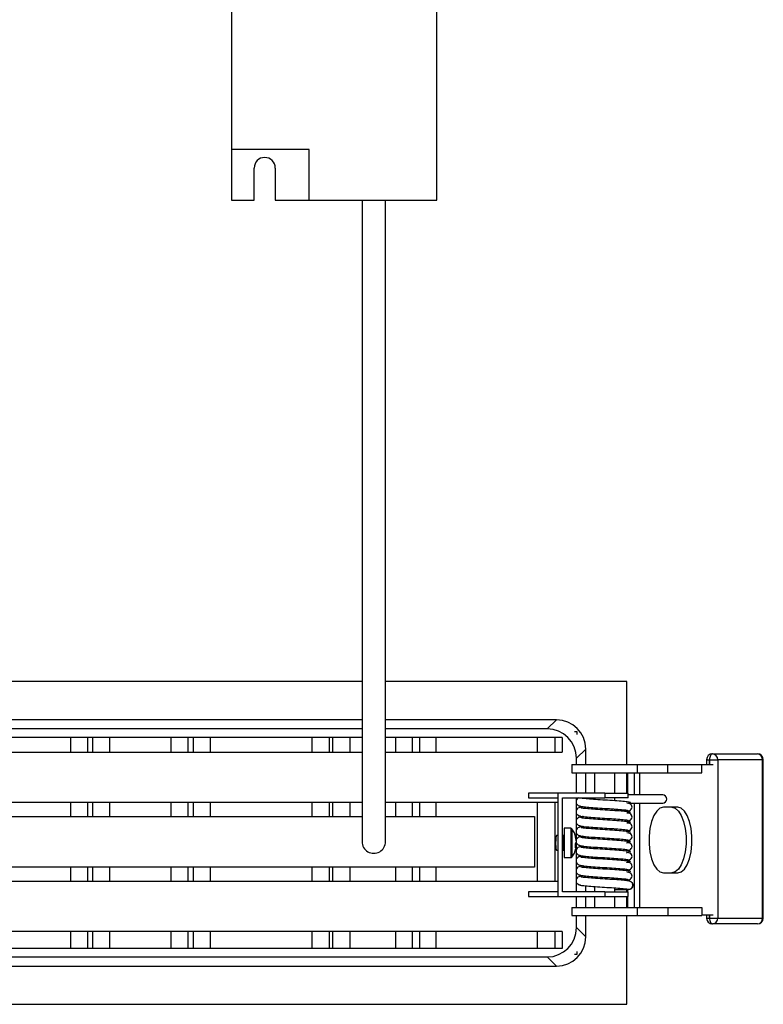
# Model space of a CAD drawing. Header units: millimetres. Extents: x 278 to 994, y 338 to 656.
# Tile 4 of 6: x 649 to 712, y 489 to 573. Entities that reach past the tile are written whole.
import ezdxf

# ---------------------------------------------------------------- set-up
doc = ezdxf.new("R2010")
doc.units = ezdxf.units.MM

msp = doc.modelspace()

# ---------------------------------------------------------------- linework, layer by layer
at = {"color": 7, "linetype": 'Continuous', "lineweight": 25}
for p, q in [((666.888, 600.636), (666.888, 561.469)), ((684.388, 557.136), (684.388, 596.373)), ((673.528, 561.469), (666.888, 561.469)), ((666.888, 561.469), (666.888, 557.136)), ((673.528, 557.136), (673.528, 561.469)), ((668.832, 557.136), (668.832, 559.886)), ((670.632, 559.886), (670.632, 557.136)), ((666.888, 557.136), (668.832, 557.136)), ((670.632, 557.136), (673.528, 557.136)), ((673.528, 557.136), (684.388, 557.136)), ((678.021, 516.116), (597.077, 516.116)), ((700.577, 516.116), (680.021, 516.116)), ((700.577, 509.051), (700.577, 516.116)), ((678.021, 512.866), (603.074, 512.866)), ((694.581, 512.866), (680.021, 512.866)), ((693.794, 512.08), (694.581, 512.866)), ((678.021, 512.08), (603.86, 512.08)), ((693.794, 512.08), (680.021, 512.08)), ((653.179, 511.366), (644.476, 511.366)), ((653.179, 511.366), (653.179, 510.116)), ((654.627, 511.366), (653.179, 511.366)), ((654.627, 511.366), (654.627, 510.116)), ((655.071, 511.366), (654.627, 511.366)), ((655.071, 511.366), (655.071, 510.116)), ((656.519, 511.366), (655.071, 511.366)), ((656.519, 511.366), (656.519, 510.116)), ((661.732, 511.366), (656.519, 511.366)), ((661.732, 511.366), (661.732, 510.116)), ((663.177, 511.366), (661.732, 511.366)), ((663.177, 511.366), (663.177, 510.116)), ((663.643, 511.366), (663.177, 511.366)), ((665.088, 511.366), (663.643, 511.366)), ((663.643, 511.366), (663.643, 510.116)), ((665.088, 511.366), (665.088, 510.116)), ((673.747, 511.366), (665.088, 511.366)), ((675.211, 511.366), (673.747, 511.366)), ((673.747, 511.366), (673.747, 510.116)), ((675.211, 511.366), (675.211, 510.116)), ((675.511, 511.366), (675.211, 511.366)), ((675.511, 511.366), (675.511, 510.116)), ((676.975, 511.366), (675.511, 511.366)), ((676.975, 511.366), (676.975, 510.116)), ((678.021, 511.366), (676.975, 511.366)), ((680.875, 511.366), (680.021, 511.366)), ((680.875, 511.366), (680.875, 510.116)), ((682.286, 511.366), (680.875, 511.366)), ((682.286, 511.366), (682.286, 510.116)), ((682.904, 511.366), (682.286, 511.366)), ((684.315, 511.366), (682.904, 511.366)), ((682.904, 511.366), (682.904, 510.116)), ((684.315, 511.366), (684.315, 510.116)), ((692.948, 511.366), (684.315, 511.366)), ((694.434, 511.366), (692.948, 511.366)), ((692.948, 511.366), (692.948, 510.116)), ((694.434, 511.366), (694.434, 510.116)), ((695.06, 511.366), (694.434, 511.366)), ((695.06, 511.366), (695.06, 510.116)), ((696.117, 511.866), (696.327, 511.866)), ((696.327, 511.866), (696.327, 511.621)), ((697.077, 510.369), (696.291, 509.583)), ((697.077, 509.051), (697.077, 510.369)), ((644.476, 510.116), (653.179, 510.116)), ((653.179, 510.116), (654.627, 510.116)), ((654.627, 510.116), (655.071, 510.116)), ((655.071, 510.116), (656.519, 510.116)), ((656.519, 510.116), (661.732, 510.116)), ((661.732, 510.116), (663.177, 510.116)), ((663.177, 510.116), (663.643, 510.116)), ((663.643, 510.116), (665.088, 510.116)), ((665.088, 510.116), (673.747, 510.116)), ((673.747, 510.116), (675.211, 510.116)), ((675.211, 510.116), (675.511, 510.116)), ((675.511, 510.116), (676.975, 510.116)), ((676.975, 510.116), (678.021, 510.116)), ((680.021, 510.116), (680.875, 510.116)), ((680.875, 510.116), (682.286, 510.116)), ((682.286, 510.116), (682.904, 510.116)), ((682.904, 510.116), (684.315, 510.116)), ((684.315, 510.116), (692.948, 510.116)), ((692.948, 510.116), (694.434, 510.116)), ((694.434, 510.116), (695.06, 510.116)), ((696.291, 509.051), (696.291, 509.583)), ((707.369, 509.461), (707.369, 509.051)), ((707.626, 509.461), (707.621, 509.461)), ((707.626, 509.461), (708.317, 509.461)), ((707.869, 509.961), (707.874, 509.961)), ((707.874, 509.961), (711.702, 509.961)), ((708.317, 509.461), (708.317, 495.961)), ((712.144, 509.461), (708.317, 509.461)), ((712.144, 495.961), (712.144, 509.461)), ((712.202, 495.961), (712.202, 509.461)), ((695.89, 509.051), (695.89, 508.351)), ((695.89, 509.051), (701.493, 509.051)), ((701.493, 508.351), (701.493, 509.051)), ((701.493, 509.051), (704.061, 509.051)), ((704.061, 508.351), (704.061, 509.051)), ((704.061, 509.051), (706.969, 509.051)), ((706.969, 508.351), (706.969, 509.051)), ((706.969, 509.051), (707.921, 509.051)), ((695.89, 508.351), (701.493, 508.351)), ((696.291, 506.607), (696.291, 508.351)), ((697.077, 506.607), (697.077, 508.351)), ((697.819, 508.351), (697.819, 506.607)), ((699.564, 506.607), (699.564, 508.351)), ((700.577, 506.607), (700.577, 508.351)), ((700.664, 506.607), (700.664, 508.351)), ((701.219, 506.461), (701.219, 508.351)), ((701.493, 508.351), (704.061, 508.351)), ((701.696, 506.461), (701.696, 508.351)), ((704.061, 508.351), (706.969, 508.351)), ((692.192, 506.607), (692.192, 506.207)), ((694.692, 506.607), (692.192, 506.607)), ((692.192, 506.207), (694.692, 506.207)), ((694.692, 506.607), (694.692, 497.807)), ((698.692, 506.607), (694.692, 506.607)), ((695.092, 506.207), (698.692, 506.207)), ((695.092, 498.207), (695.092, 506.207)), ((696.291, 506.039), (696.291, 506.207)), ((697.819, 506.207), (697.819, 506.074)), ((698.692, 506.607), (698.692, 506.207)), ((698.692, 506.607), (700.692, 506.607)), ((700.692, 506.207), (698.692, 506.207)), ((699.564, 505.956), (699.564, 506.207)), ((700.692, 506.207), (700.692, 506.607)), ((653.179, 505.816), (644.476, 505.816)), ((653.179, 505.816), (653.179, 504.616)), ((654.627, 505.816), (653.179, 505.816)), ((654.627, 505.816), (654.627, 504.616)), ((655.071, 505.816), (654.627, 505.816)), ((655.071, 505.816), (655.071, 504.616)), ((656.519, 505.816), (655.071, 505.816)), ((656.519, 505.816), (656.519, 504.616)), ((661.732, 505.816), (656.519, 505.816)), ((661.732, 505.816), (661.732, 504.616)), ((663.177, 505.816), (661.732, 505.816)), ((663.177, 505.816), (663.177, 504.616)), ((663.643, 505.816), (663.177, 505.816)), ((663.643, 505.816), (663.643, 504.616)), ((665.088, 505.816), (663.643, 505.816)), ((665.088, 505.816), (665.088, 504.616)), ((673.747, 505.816), (665.088, 505.816)), ((673.747, 505.816), (673.747, 504.616)), ((675.211, 505.816), (673.747, 505.816)), ((675.211, 505.816), (675.211, 504.616)), ((675.511, 505.816), (675.211, 505.816)), ((675.511, 505.816), (675.511, 504.616)), ((676.975, 505.816), (675.511, 505.816)), ((676.975, 505.816), (676.975, 504.616)), ((678.021, 505.816), (676.975, 505.816)), ((680.875, 505.816), (680.021, 505.816)), ((680.875, 505.816), (680.875, 504.616)), ((682.286, 505.816), (680.875, 505.816)), ((682.286, 505.816), (682.286, 504.616)), ((682.904, 505.816), (682.286, 505.816)), ((682.904, 505.816), (682.904, 504.616)), ((684.315, 505.816), (682.904, 505.816)), ((684.315, 505.816), (684.315, 504.616)), ((692.948, 505.816), (684.315, 505.816)), ((692.948, 505.816), (692.948, 499.116)), ((694.434, 505.816), (692.948, 505.816)), ((694.434, 505.816), (694.434, 499.116)), ((694.692, 505.816), (694.434, 505.816)), ((696.291, 505.199), (696.291, 505.704)), ((697.819, 505.373), (697.819, 505.234)), ((699.564, 505.116), (699.564, 505.257)), ((701.219, 496.871), (701.219, 505.761)), ((701.696, 496.871), (701.696, 505.761)), ((704.912, 505.411), (703.691, 505.411)), ((644.476, 504.616), (653.179, 504.616)), ((653.179, 504.616), (654.627, 504.616)), ((654.627, 504.616), (655.071, 504.616)), ((655.071, 504.616), (656.519, 504.616)), ((656.519, 504.616), (661.732, 504.616)), ((661.732, 504.616), (663.177, 504.616)), ((663.177, 504.616), (663.643, 504.616)), ((663.643, 504.616), (665.088, 504.616)), ((665.088, 504.616), (673.747, 504.616)), ((673.747, 504.616), (675.211, 504.616)), ((675.211, 504.616), (675.511, 504.616)), ((675.511, 504.616), (676.975, 504.616)), ((676.975, 504.616), (678.021, 504.616)), ((680.021, 504.616), (680.875, 504.616)), ((680.875, 504.616), (682.286, 504.616)), ((682.286, 504.616), (682.904, 504.616)), ((682.904, 504.616), (684.315, 504.616)), ((684.315, 504.616), (692.707, 504.616)), ((692.707, 504.616), (692.707, 500.316)), ((696.291, 504.359), (696.291, 504.864)), ((697.819, 504.533), (697.819, 504.394)), ((699.564, 504.276), (699.564, 504.417)), ((700.577, 505.057), (700.577, 505.058)), ((700.606, 505.047), (700.602, 505.052)), ((700.664, 505.009), (700.664, 505.074)), ((695.804, 503.616), (695.251, 503.616)), ((695.251, 503.616), (695.251, 501.888)), ((696.291, 503.519), (696.291, 504.024)), ((697.819, 503.693), (697.819, 503.554)), ((699.564, 503.436), (699.564, 503.577)), ((700.577, 504.217), (700.577, 504.218)), ((700.606, 504.207), (700.602, 504.212)), ((700.664, 504.169), (700.664, 504.234)), ((694.692, 502.991), (694.594, 502.991)), ((695.201, 502.991), (695.092, 502.991)), ((696.274, 502.64), (696.274, 502.687)), ((696.291, 502.679), (696.291, 503.184)), ((697.819, 502.853), (697.819, 502.714)), ((699.564, 502.596), (699.564, 502.737)), ((700.577, 503.377), (700.577, 503.378)), ((700.606, 503.367), (700.602, 503.372)), ((700.664, 503.329), (700.664, 503.394)), ((695.251, 501.888), (695.251, 501.116)), ((696.2, 502.296), (696.274, 502.298)), ((696.274, 502.185), (696.2, 502.191)), ((696.274, 502.091), (696.2, 502.094)), ((696.274, 502.185), (696.274, 502.298)), ((696.274, 502.091), (696.274, 502.044)), ((696.291, 501.839), (696.291, 502.344)), ((697.819, 502.013), (697.819, 501.874)), ((699.564, 501.756), (699.564, 501.897)), ((700.577, 502.537), (700.577, 502.538)), ((700.577, 502.341), (700.577, 502.381)), ((700.606, 502.527), (700.602, 502.532)), ((700.664, 502.489), (700.664, 502.554)), ((694.594, 501.741), (694.692, 501.741)), ((695.092, 501.741), (695.201, 501.741)), ((695.251, 501.116), (695.804, 501.116)), ((696.291, 500.999), (696.291, 501.504)), ((697.819, 501.173), (697.819, 501.034)), ((699.564, 500.916), (699.564, 501.057)), ((700.577, 501.697), (700.577, 501.698)), ((700.577, 501.501), (700.577, 501.541)), ((700.606, 501.687), (700.602, 501.692)), ((700.664, 501.649), (700.664, 501.714)), ((653.179, 500.316), (644.476, 500.316)), ((653.179, 500.316), (653.179, 499.116)), ((654.627, 500.316), (653.179, 500.316)), ((654.627, 500.316), (654.627, 499.116)), ((655.071, 500.316), (654.627, 500.316)), ((655.071, 500.316), (655.071, 499.116)), ((656.519, 500.316), (655.071, 500.316)), ((656.519, 500.316), (656.519, 499.116)), ((661.732, 500.316), (656.519, 500.316)), ((661.732, 500.316), (661.732, 499.116)), ((663.177, 500.316), (661.732, 500.316)), ((663.177, 500.316), (663.177, 499.116)), ((663.643, 500.316), (663.177, 500.316)), ((663.643, 500.316), (663.643, 499.116)), ((665.088, 500.316), (663.643, 500.316)), ((665.088, 500.316), (665.088, 499.116)), ((673.747, 500.316), (665.088, 500.316)), ((673.747, 500.316), (673.747, 499.116)), ((675.211, 500.316), (673.747, 500.316)), ((675.211, 500.316), (675.211, 499.116)), ((675.511, 500.316), (675.211, 500.316)), ((675.511, 500.316), (675.511, 499.116)), ((676.975, 500.316), (675.511, 500.316)), ((676.975, 500.316), (676.975, 499.116)), ((680.875, 500.316), (676.975, 500.316)), ((680.875, 500.316), (680.875, 499.116)), ((682.286, 500.316), (680.875, 500.316)), ((682.286, 500.316), (682.286, 499.116)), ((682.904, 500.316), (682.286, 500.316)), ((682.904, 500.316), (682.904, 499.116)), ((684.315, 500.316), (682.904, 500.316)), ((684.315, 500.316), (684.315, 499.116)), ((692.707, 500.316), (684.315, 500.316)), ((696.291, 500.159), (696.291, 500.664)), ((697.819, 500.333), (697.819, 500.194)), ((699.564, 500.076), (699.564, 500.217)), ((700.577, 500.857), (700.577, 500.858)), ((700.577, 500.661), (700.577, 500.701)), ((700.606, 500.847), (700.602, 500.852)), ((700.664, 500.809), (700.664, 500.874)), ((696.291, 499.319), (696.291, 499.824)), ((697.819, 499.493), (697.819, 499.354)), ((699.564, 499.236), (699.564, 499.377)), ((700.577, 500.017), (700.577, 500.018)), ((700.606, 500.007), (700.602, 500.012)), ((700.664, 499.969), (700.664, 500.034)), ((703.691, 499.811), (704.912, 499.811)), ((644.476, 499.116), (653.179, 499.116)), ((653.179, 499.116), (654.627, 499.116)), ((654.627, 499.116), (655.071, 499.116)), ((655.071, 499.116), (656.519, 499.116)), ((656.519, 499.116), (661.732, 499.116)), ((661.732, 499.116), (663.177, 499.116)), ((663.177, 499.116), (663.643, 499.116)), ((663.643, 499.116), (665.088, 499.116)), ((665.088, 499.116), (673.747, 499.116)), ((673.747, 499.116), (675.211, 499.116)), ((675.211, 499.116), (675.511, 499.116)), ((675.511, 499.116), (676.975, 499.116)), ((676.975, 499.116), (680.875, 499.116)), ((680.875, 499.116), (682.286, 499.116)), ((682.286, 499.116), (682.904, 499.116)), ((682.904, 499.116), (684.315, 499.116)), ((684.315, 499.116), (692.948, 499.116)), ((692.948, 499.116), (694.434, 499.116)), ((694.434, 499.116), (694.692, 499.116)), ((696.291, 498.207), (696.291, 498.984)), ((697.077, 498.207), (697.077, 498.713)), ((697.819, 498.653), (697.819, 498.207)), ((699.564, 498.207), (699.564, 498.537)), ((700.606, 499.167), (700.602, 499.172)), ((700.664, 499.129), (700.664, 499.194)), ((694.692, 498.207), (692.192, 498.207)), ((692.192, 498.207), (692.192, 497.807)), ((692.192, 497.807), (694.692, 497.807)), ((694.692, 497.807), (698.692, 497.807)), ((698.692, 498.207), (695.092, 498.207)), ((696.291, 496.871), (696.291, 497.807)), ((697.077, 496.871), (697.077, 497.807)), ((697.819, 497.807), (697.819, 496.871)), ((698.692, 498.207), (698.692, 497.807)), ((698.692, 498.207), (700.692, 498.207)), ((698.692, 497.807), (700.692, 497.807)), ((699.564, 496.871), (699.564, 497.807)), ((700.577, 498.207), (700.577, 498.437)), ((700.577, 496.871), (700.577, 497.807)), ((700.664, 498.207), (700.664, 498.411)), ((700.664, 496.871), (700.664, 497.807)), ((700.692, 497.807), (700.692, 498.207)), ((700.736, 498.411), (700.736, 498.411)), ((695.89, 496.871), (695.89, 496.171)), ((695.89, 496.871), (701.493, 496.871)), ((701.493, 496.171), (701.493, 496.871)), ((701.493, 496.871), (704.061, 496.871)), ((704.061, 496.871), (704.061, 496.171)), ((704.061, 496.871), (706.969, 496.871)), ((706.969, 496.871), (706.969, 496.171)), ((695.89, 496.171), (701.493, 496.171)), ((696.291, 495.148), (696.291, 496.171)), ((697.077, 494.362), (697.077, 496.171)), ((700.577, 488.616), (700.577, 496.171)), ((701.493, 496.171), (704.061, 496.171)), ((704.061, 496.171), (706.969, 496.171)), ((706.969, 496.241), (707.921, 496.241)), ((707.369, 496.241), (707.369, 495.961)), ((707.621, 495.961), (707.626, 495.961)), ((707.626, 495.961), (708.317, 495.961)), ((708.317, 495.961), (712.144, 495.961)), ((696.291, 495.148), (697.077, 494.362)), ((707.874, 495.461), (707.869, 495.461)), ((711.702, 495.461), (707.874, 495.461)), ((653.179, 494.816), (644.476, 494.816)), ((653.179, 494.816), (653.179, 493.366)), ((654.627, 494.816), (653.179, 494.816)), ((654.627, 494.816), (654.627, 493.366)), ((655.071, 494.816), (654.627, 494.816)), ((655.071, 494.816), (655.071, 493.366)), ((656.519, 494.816), (655.071, 494.816)), ((656.519, 494.816), (656.519, 493.366)), ((661.732, 494.816), (656.519, 494.816)), ((661.732, 494.816), (661.732, 493.366)), ((663.177, 494.816), (661.732, 494.816)), ((663.177, 494.816), (663.177, 493.366)), ((663.643, 494.816), (663.177, 494.816)), ((663.643, 494.816), (663.643, 493.366)), ((665.088, 494.816), (663.643, 494.816)), ((665.088, 494.816), (665.088, 493.366)), ((673.747, 494.816), (665.088, 494.816)), ((673.747, 494.816), (673.747, 493.366)), ((675.211, 494.816), (673.747, 494.816)), ((675.211, 494.816), (675.211, 493.366)), ((675.511, 494.816), (675.211, 494.816)), ((675.511, 494.816), (675.511, 493.366)), ((676.975, 494.816), (675.511, 494.816)), ((676.975, 494.816), (676.975, 493.366)), ((680.875, 494.816), (676.975, 494.816)), ((680.875, 494.816), (680.875, 493.366)), ((682.286, 494.816), (680.875, 494.816)), ((682.286, 494.816), (682.286, 493.366)), ((682.904, 494.816), (682.286, 494.816)), ((682.904, 494.816), (682.904, 493.366)), ((684.315, 494.816), (682.904, 494.816)), ((684.315, 494.816), (684.315, 493.366)), ((692.948, 494.816), (684.315, 494.816)), ((692.948, 494.816), (692.948, 493.366)), ((694.434, 494.816), (692.948, 494.816)), ((694.434, 494.816), (694.434, 493.366)), ((695.06, 494.816), (694.434, 494.816)), ((695.06, 494.816), (695.06, 493.366)), ((603.86, 492.652), (693.794, 492.652)), ((653.179, 493.366), (644.476, 493.366)), ((654.627, 493.366), (653.179, 493.366)), ((655.071, 493.366), (654.627, 493.366)), ((656.519, 493.366), (655.071, 493.366)), ((661.732, 493.366), (656.519, 493.366)), ((663.177, 493.366), (661.732, 493.366)), ((663.643, 493.366), (663.177, 493.366)), ((665.088, 493.366), (663.643, 493.366)), ((673.747, 493.366), (665.088, 493.366)), ((675.211, 493.366), (673.747, 493.366)), ((675.511, 493.366), (675.211, 493.366)), ((676.975, 493.366), (675.511, 493.366)), ((680.875, 493.366), (676.975, 493.366)), ((682.286, 493.366), (680.875, 493.366)), ((682.904, 493.366), (682.286, 493.366)), ((684.315, 493.366), (682.904, 493.366)), ((692.948, 493.366), (684.315, 493.366)), ((694.434, 493.366), (692.948, 493.366)), ((694.581, 491.866), (693.794, 492.652)), ((695.06, 493.366), (694.434, 493.366)), ((696.327, 492.866), (696.117, 492.866)), ((696.327, 493.11), (696.327, 492.866)), ((603.074, 491.866), (694.581, 491.866)), ((597.077, 488.616), (700.577, 488.616))]:
    msp.add_line(p, q, dxfattribs=at)
at = {"color": 8, "linetype": 'Continuous', "lineweight": 25}
for p, q in [((707.369, 509.461), (707.621, 509.461)), ((707.621, 509.461), (707.621, 509.051)), ((707.626, 509.051), (707.626, 509.461)), ((712.202, 509.461), (712.144, 509.461)), ((695.804, 503.616), (695.804, 501.888)), ((695.9, 503.568), (695.9, 501.907)), ((695.201, 502.127), (695.201, 502.991)), ((695.201, 501.741), (695.201, 502.127)), ((695.804, 501.888), (695.804, 501.116)), ((695.9, 501.907), (695.9, 501.164)), ((707.369, 495.961), (707.621, 495.961)), ((707.621, 496.241), (707.621, 495.961)), ((707.626, 495.961), (707.626, 496.241)), ((712.144, 495.961), (712.202, 495.961))]:
    msp.add_line(p, q, dxfattribs=at)
at = {"color": 7, "linetype": 'Continuous', "lineweight": 25, "flags": 128}
for points in [[(707.869, 509.961), (707.821, 509.951), (707.774, 509.922), (707.731, 509.876), (707.694, 509.814), (707.663, 509.738), (707.64, 509.652), (707.625, 509.558), (707.621, 509.461)], [(707.874, 509.961), (707.826, 509.951), (707.779, 509.922), (707.736, 509.876), (707.698, 509.814), (707.668, 509.738), (707.645, 509.652), (707.63, 509.558), (707.626, 509.461)], [(700.577, 505.058), (700.74, 505.087), (700.896, 505.178), (700.957, 505.244), (700.999, 505.324), (701.017, 505.413), (701.008, 505.504), (700.971, 505.587), (700.913, 505.655), (700.84, 505.704), (700.759, 505.733), (700.587, 505.746), (700.587, 505.746)], [(703.691, 505.411), (703.398, 505.329), (703.123, 505.09), (702.881, 504.706), (702.685, 504.201), (702.549, 503.603), (702.478, 502.948), (702.478, 502.273), (702.549, 501.618), (702.685, 501.02), (702.881, 500.515), (703.123, 500.131), (703.398, 499.892), (703.691, 499.811)], [(704.408, 505.411), (704.7, 505.329), (704.976, 505.09), (705.218, 504.706), (705.413, 504.201), (705.55, 503.603), (705.62, 502.948), (705.62, 502.273), (705.55, 501.618), (705.413, 501.02), (705.218, 500.515), (704.976, 500.131), (704.7, 499.892), (704.408, 499.811)], [(704.912, 499.811), (705.204, 499.892), (705.48, 500.131), (705.722, 500.515), (705.917, 501.02), (706.054, 501.618), (706.124, 502.273), (706.124, 502.948), (706.054, 503.603), (705.917, 504.201), (705.722, 504.706), (705.48, 505.09), (705.204, 505.329), (704.912, 505.411)], [(700.577, 504.218), (700.74, 504.247), (700.896, 504.338), (700.957, 504.404), (700.999, 504.484), (701.017, 504.573), (701.008, 504.664), (700.971, 504.747), (700.913, 504.815), (700.84, 504.864), (700.759, 504.893), (700.587, 504.906), (700.587, 504.906)], [(700.577, 503.378), (700.74, 503.407), (700.896, 503.498), (700.957, 503.564), (700.999, 503.644), (701.017, 503.733), (701.008, 503.824), (700.971, 503.907), (700.913, 503.975), (700.84, 504.024), (700.759, 504.053), (700.587, 504.066), (700.587, 504.066)], [(700.577, 502.538), (700.74, 502.567), (700.896, 502.658), (700.957, 502.724), (700.999, 502.804), (701.017, 502.893), (701.008, 502.984), (700.971, 503.067), (700.913, 503.135), (700.84, 503.184), (700.759, 503.213), (700.587, 503.226), (700.587, 503.226)], [(700.577, 501.698), (700.74, 501.727), (700.896, 501.818), (700.957, 501.884), (700.999, 501.964), (701.017, 502.053), (701.008, 502.144), (700.971, 502.227), (700.913, 502.295), (700.84, 502.344), (700.759, 502.373), (700.587, 502.386), (700.587, 502.386)], [(700.577, 500.858), (700.74, 500.887), (700.896, 500.978), (700.957, 501.044), (700.999, 501.124), (701.017, 501.213), (701.008, 501.304), (700.971, 501.387), (700.913, 501.455), (700.84, 501.504), (700.759, 501.533), (700.587, 501.546), (700.587, 501.546)], [(700.577, 500.018), (700.74, 500.047), (700.896, 500.138), (700.957, 500.204), (700.999, 500.284), (701.017, 500.373), (701.008, 500.464), (700.971, 500.547), (700.913, 500.615), (700.84, 500.664), (700.759, 500.693), (700.587, 500.706), (700.587, 500.706)], [(700.577, 499.178), (700.74, 499.207), (700.896, 499.298), (700.957, 499.364), (700.999, 499.444), (701.017, 499.533), (701.008, 499.624), (700.971, 499.707), (700.913, 499.775), (700.84, 499.824), (700.759, 499.853), (700.587, 499.866), (700.587, 499.866)], [(707.621, 495.961), (707.625, 495.863), (707.64, 495.769), (707.663, 495.683), (707.694, 495.607), (707.731, 495.545), (707.774, 495.499), (707.821, 495.47), (707.869, 495.461)], [(707.626, 495.961), (707.63, 495.863), (707.645, 495.769), (707.668, 495.683), (707.698, 495.607), (707.736, 495.545), (707.779, 495.499), (707.826, 495.47), (707.874, 495.461)]]:
    msp.add_lwpolyline(points, dxfattribs=at)
at = {"color": 7, "linetype": 'Continuous', "lineweight": 25}
for centre, radius, start, end in [((669.732, 559.886), 0.9, 0, 180), ((707.869, 509.461), 0.5, 90, 180), ((707.844, 509.487), 0.474, 356.74425, 86.3239), ((711.702, 509.461), 0.5, 0, 90), ((711.671, 509.487), 0.474, 356.74425, 86.3239), ((703.62, 506.111), 0.35, 272.16734, 87.88745), ((695.804, 503.496), 0.12, 36.94613, 90), ((694.301, 502.366), 2, 14.01891, 36.94613), ((695.201, 503.041), 0.05, 270, 0), ((694.57, 502.433), 1.723, 8.48428, 18.88011), ((695.883, 502.92), 0.325, 347.44288, 12.55712), ((694.57, 502.292), 1.723, 8.48428, 18.88011), ((679.021, 502.487), 1, 180, 0.02852), ((694.301, 502.366), 2, 323.05387, 345.98109), ((695.877, 502.582), 0.424, 319.61257, 339.3716), ((694.323, 502.137), 1.885, 354.79674, 5.20326), ((695.877, 502.24), 0.424, 319.61257, 339.3716), ((695.915, 502.167), 0.382, 20.09769, 31.31068), ((694.577, 502.297), 1.716, 345.97814, 351.52588), ((694.58, 502.438), 1.713, 348.30791, 351.52911), ((695.201, 501.691), 0.05, 0, 90), ((695.804, 501.236), 0.12, 270, 323.05387), ((700.732, 498.759), 0.349, 270.62801, 24.19366), ((707.869, 495.961), 0.5, 180, 270), ((707.844, 495.934), 0.474, 273.6761, 3.25575), ((711.702, 495.961), 0.5, 270, 0), ((711.671, 495.934), 0.474, 273.6761, 3.25575)]:
    msp.add_arc(centre, radius, start, end, dxfattribs=at)
for centre, major_axis, ratio, start_param, end_param in [((694.574, 510.362), (1.773, 1.773), 0.997265, 5.499157, 7.067214), ((693.788, 509.576), (1.773, 1.773), 0.997265, 5.499157, 7.067214), ((694.594, 502.366), (0, 0.625), 0.133099, 0, 1.570796), ((694.594, 502.366), (0, 0.625), 0.133099, 1.570796, 3.141593), ((693.788, 495.155), (1.773, -1.773), 0.997265, 5.499157, 7.067214), ((694.574, 494.369), (1.773, -1.773), 0.997265, 5.499157, 7.067214)]:
    msp.add_ellipse(centre, major_axis=major_axis, ratio=ratio, start_param=start_param, end_param=end_param, dxfattribs=at)
for points, knots in [([(678.021, 557.136), (678.021, 556.891), (678.021, 555.317), (678.021, 552.796), (678.021, 549.602), (678.021, 546.81), (678.021, 544.04), (678.021, 541.261), (678.021, 538.146), (678.021, 534.707), (678.021, 530.966), (678.021, 527.286), (678.021, 523.535), (678.021, 519.773), (678.021, 516.097), (678.021, 512.779), (678.021, 510.225), (678.021, 508.301), (678.021, 506.823), (678.021, 505.726), (678.021, 504.903), (678.021, 504.274), (678.021, 503.649), (678.021, 503.073), (678.021, 502.593), (678.021, 502.523), (678.021, 502.487)], [0, 0, 0, 0, 0.010345, 0.066525, 0.106727, 0.145416, 0.184476, 0.223651, 0.262713, 0.316028, 0.369125, 0.421963, 0.474554, 0.534111, 0.593571, 0.653003, 0.7113, 0.749092, 0.786955, 0.827137, 0.848093, 0.870779, 0.897742, 0.928407, 0.962321, 1, 1, 1, 1]), ([(680.021, 502.487), (680.021, 502.523), (680.021, 502.593), (680.021, 503.073), (680.021, 503.693), (680.021, 504.428), (680.021, 505.249), (680.021, 506.079), (680.021, 506.957), (680.021, 507.888), (680.021, 508.881), (680.021, 510.446), (680.021, 512.78), (680.021, 516.097), (680.021, 519.773), (680.021, 523.85), (680.021, 528.279), (680.021, 533.001), (680.021, 537.805), (680.021, 542.458), (680.021, 546.907), (680.021, 550.377), (680.021, 553.225), (680.021, 555.225), (680.021, 556.583), (680.021, 557.136)], [0, 0, 0, 0, 0.037679, 0.071594, 0.10226, 0.136147, 0.163937, 0.190408, 0.215812, 0.240142, 0.264408, 0.288719, 0.347017, 0.406449, 0.465911, 0.525469, 0.592448, 0.65978, 0.727573, 0.795935, 0.856133, 0.915358, 0.942574, 0.976585, 1, 1, 1, 1]), ([(696.48, 506.207), (696.455, 506.197), (696.379, 506.165), (696.3, 506.07), (696.255, 505.958), (696.245, 505.867), (696.257, 505.779), (696.297, 505.68), (696.377, 505.59), (696.487, 505.532), (696.56, 505.524), (696.592, 505.521)], [0, 0, 0, 0, 0.091712, 0.280728, 0.376827, 0.471418, 0.562377, 0.647736, 0.795698, 0.912087, 1, 1, 1, 1]), ([(700.848, 505.817), (700.758, 505.837), (700.578, 505.875), (699.944, 505.931), (699.155, 505.986), (698.307, 506.04), (697.529, 506.092), (696.957, 506.143), (696.657, 506.185), (696.684, 506.21), (696.693, 506.218)], [0, 0, 0, 0, 0.137605, 0.27383, 0.408732, 0.542372, 0.674801, 0.80602, 0.935973, 1, 1, 1, 1]), ([(703.632, 506.461), (703.173, 506.461), (702.482, 506.461), (701.609, 506.461), (701.07, 506.461), (700.709, 506.461), (700.664, 506.461)], [0, 0, 0, 0, 0.5459464, 0.8219478, 0.9782109, 1, 1, 1, 1]), ([(696.696, 505.428), (696.648, 505.422), (696.551, 505.41), (696.4, 505.341), (696.299, 505.23), (696.255, 505.118), (696.245, 505.027), (696.257, 504.939), (696.297, 504.84), (696.377, 504.75), (696.487, 504.692), (696.56, 504.684), (696.592, 504.681)], [0, 0, 0, 0, 0.140714, 0.28421, 0.433167, 0.508899, 0.583443, 0.655125, 0.722393, 0.838996, 0.930719, 1, 1, 1, 1]), ([(696.57, 505.535), (696.563, 505.524), (696.545, 505.495), (696.877, 505.448), (697.477, 505.394), (698.262, 505.341), (699.097, 505.29), (699.848, 505.24), (700.432, 505.191), (700.584, 505.159), (700.659, 505.143)], [0, 0, 0, 0, 0.079348, 0.214628, 0.348636, 0.48143, 0.613017, 0.743347, 0.87236, 1, 1, 1, 1]), ([(696.868, 505.455), (696.846, 505.453), (696.698, 505.437), (696.644, 505.422), (696.599, 505.409)], [0, 0, 0, 0, 0.150717, 1, 1, 1, 1]), ([(700.848, 504.977), (700.758, 504.997), (700.578, 505.035), (699.944, 505.091), (699.155, 505.146), (698.307, 505.2), (697.529, 505.252), (696.957, 505.303), (696.657, 505.345), (696.684, 505.37), (696.693, 505.378)], [0, 0, 0, 0, 0.137605, 0.27383, 0.408732, 0.542372, 0.674801, 0.80602, 0.935973, 1, 1, 1, 1]), ([(700.763, 505.761), (700.882, 505.761), (701.521, 505.761), (702.271, 505.761), (703.074, 505.761), (703.632, 505.761)], [0, 0, 0, 0, 0.065746, 0.35142, 1, 1, 1, 1]), ([(700.883, 505.792), (700.883, 505.792), (700.899, 505.801), (700.874, 505.809), (700.848, 505.817)], [0, 0, 0, 0, 0.0065337, 1, 1, 1, 1]), ([(696.696, 504.588), (696.648, 504.582), (696.551, 504.57), (696.4, 504.501), (696.299, 504.39), (696.255, 504.278), (696.245, 504.187), (696.257, 504.099), (696.297, 504), (696.377, 503.91), (696.487, 503.852), (696.56, 503.844), (696.592, 503.841)], [0, 0, 0, 0, 0.140714, 0.28421, 0.433167, 0.508899, 0.583443, 0.655125, 0.722393, 0.838996, 0.930719, 1, 1, 1, 1]), ([(696.57, 504.695), (696.563, 504.684), (696.545, 504.655), (696.877, 504.608), (697.477, 504.554), (698.262, 504.501), (699.097, 504.45), (699.848, 504.4), (700.432, 504.351), (700.584, 504.319), (700.659, 504.303)], [0, 0, 0, 0, 0.079348, 0.214628, 0.348636, 0.48143, 0.613017, 0.743347, 0.87236, 1, 1, 1, 1]), ([(696.868, 504.615), (696.846, 504.613), (696.698, 504.597), (696.644, 504.582), (696.599, 504.569)], [0, 0, 0, 0, 0.150717, 1, 1, 1, 1]), ([(700.848, 504.137), (700.758, 504.157), (700.578, 504.195), (699.944, 504.251), (699.155, 504.306), (698.307, 504.36), (697.529, 504.412), (696.957, 504.463), (696.657, 504.505), (696.684, 504.53), (696.693, 504.538)], [0, 0, 0, 0, 0.137605, 0.27383, 0.408732, 0.542372, 0.674801, 0.80602, 0.935973, 1, 1, 1, 1]), ([(700.659, 505.143), (700.684, 505.135), (700.713, 505.126), (700.697, 505.115), (700.696, 505.114)], [0, 0, 0, 0, 0.881404, 1, 1, 1, 1]), ([(700.883, 504.952), (700.883, 504.952), (700.899, 504.961), (700.874, 504.969), (700.848, 504.977)], [0, 0, 0, 0, 0.006534, 1, 1, 1, 1]), ([(696.696, 503.748), (696.648, 503.742), (696.551, 503.73), (696.4, 503.661), (696.299, 503.55), (696.255, 503.438), (696.245, 503.347), (696.257, 503.259), (696.297, 503.16), (696.377, 503.07), (696.487, 503.012), (696.56, 503.004), (696.592, 503.001)], [0, 0, 0, 0, 0.140714, 0.28421, 0.433167, 0.508899, 0.583443, 0.655125, 0.722393, 0.838996, 0.930719, 1, 1, 1, 1]), ([(696.57, 503.855), (696.563, 503.844), (696.545, 503.815), (696.877, 503.768), (697.477, 503.714), (698.262, 503.661), (699.097, 503.61), (699.848, 503.56), (700.432, 503.511), (700.584, 503.479), (700.659, 503.463)], [0, 0, 0, 0, 0.0793485, 0.2146277, 0.3486362, 0.4814303, 0.6130173, 0.7433468, 0.8723596, 1, 1, 1, 1]), ([(696.868, 503.775), (696.846, 503.773), (696.698, 503.757), (696.644, 503.742), (696.599, 503.729)], [0, 0, 0, 0, 0.150717, 1, 1, 1, 1]), ([(700.848, 503.297), (700.758, 503.317), (700.578, 503.355), (699.944, 503.411), (699.155, 503.466), (698.307, 503.52), (697.529, 503.572), (696.957, 503.623), (696.657, 503.665), (696.684, 503.69), (696.693, 503.698)], [0, 0, 0, 0, 0.137605, 0.27383, 0.408732, 0.542372, 0.674801, 0.80602, 0.935973, 1, 1, 1, 1]), ([(700.659, 504.303), (700.684, 504.295), (700.713, 504.286), (700.697, 504.275), (700.696, 504.274)], [0, 0, 0, 0, 0.881404, 1, 1, 1, 1]), ([(700.883, 504.112), (700.883, 504.112), (700.899, 504.121), (700.874, 504.129), (700.848, 504.137)], [0, 0, 0, 0, 0.0065337, 1, 1, 1, 1]), ([(696.696, 502.908), (696.648, 502.902), (696.551, 502.89), (696.4, 502.821), (696.299, 502.71), (696.255, 502.598), (696.245, 502.507), (696.257, 502.419), (696.297, 502.32), (696.377, 502.23), (696.487, 502.172), (696.56, 502.164), (696.592, 502.161)], [0, 0, 0, 0, 0.140714, 0.28421, 0.433167, 0.508899, 0.583443, 0.655125, 0.722393, 0.838996, 0.930719, 1, 1, 1, 1]), ([(696.57, 503.015), (696.563, 503.004), (696.545, 502.975), (696.877, 502.928), (697.477, 502.874), (698.262, 502.821), (699.097, 502.77), (699.848, 502.72), (700.432, 502.671), (700.584, 502.639), (700.659, 502.623)], [0, 0, 0, 0, 0.079348, 0.214628, 0.348636, 0.48143, 0.613017, 0.743347, 0.87236, 1, 1, 1, 1]), ([(696.868, 502.935), (696.846, 502.933), (696.698, 502.917), (696.644, 502.902), (696.599, 502.889)], [0, 0, 0, 0, 0.150717, 1, 1, 1, 1]), ([(700.848, 502.457), (700.758, 502.477), (700.578, 502.515), (699.944, 502.571), (699.155, 502.626), (698.307, 502.68), (697.529, 502.732), (696.957, 502.783), (696.657, 502.825), (696.684, 502.85), (696.693, 502.858)], [0, 0, 0, 0, 0.137605, 0.27383, 0.408732, 0.542372, 0.674801, 0.80602, 0.935973, 1, 1, 1, 1]), ([(700.659, 503.463), (700.684, 503.455), (700.713, 503.446), (700.697, 503.435), (700.696, 503.434)], [0, 0, 0, 0, 0.881404, 1, 1, 1, 1]), ([(700.883, 503.272), (700.883, 503.272), (700.899, 503.281), (700.874, 503.289), (700.848, 503.297)], [0, 0, 0, 0, 0.006534, 1, 1, 1, 1]), ([(696.696, 502.068), (696.648, 502.062), (696.551, 502.05), (696.4, 501.981), (696.299, 501.87), (696.255, 501.758), (696.245, 501.667), (696.257, 501.579), (696.297, 501.48), (696.377, 501.39), (696.487, 501.332), (696.56, 501.324), (696.592, 501.321)], [0, 0, 0, 0, 0.140714, 0.28421, 0.433167, 0.508899, 0.583443, 0.655125, 0.722393, 0.838996, 0.930719, 1, 1, 1, 1]), ([(696.57, 502.175), (696.563, 502.164), (696.545, 502.135), (696.877, 502.088), (697.477, 502.034), (698.262, 501.981), (699.097, 501.93), (699.848, 501.88), (700.432, 501.831), (700.584, 501.799), (700.659, 501.783)], [0, 0, 0, 0, 0.079348, 0.214628, 0.348636, 0.48143, 0.613017, 0.743347, 0.87236, 1, 1, 1, 1]), ([(696.868, 502.095), (696.846, 502.093), (696.698, 502.077), (696.644, 502.062), (696.599, 502.049)], [0, 0, 0, 0, 0.1507166, 1, 1, 1, 1]), ([(700.848, 501.617), (700.758, 501.637), (700.578, 501.675), (699.944, 501.731), (699.155, 501.786), (698.307, 501.84), (697.529, 501.892), (696.957, 501.943), (696.657, 501.985), (696.684, 502.01), (696.693, 502.018)], [0, 0, 0, 0, 0.137605, 0.27383, 0.408732, 0.542372, 0.674801, 0.80602, 0.935973, 1, 1, 1, 1]), ([(700.659, 502.623), (700.684, 502.615), (700.713, 502.606), (700.697, 502.595), (700.696, 502.594)], [0, 0, 0, 0, 0.881404, 1, 1, 1, 1]), ([(700.883, 502.432), (700.883, 502.432), (700.899, 502.441), (700.874, 502.449), (700.848, 502.457)], [0, 0, 0, 0, 0.006534, 1, 1, 1, 1]), ([(696.696, 501.228), (696.648, 501.222), (696.551, 501.21), (696.4, 501.141), (696.299, 501.03), (696.255, 500.918), (696.245, 500.827), (696.257, 500.739), (696.297, 500.64), (696.377, 500.55), (696.487, 500.492), (696.56, 500.484), (696.592, 500.481)], [0, 0, 0, 0, 0.140714, 0.28421, 0.433167, 0.508899, 0.583443, 0.655125, 0.722393, 0.838996, 0.930719, 1, 1, 1, 1]), ([(696.57, 501.335), (696.563, 501.324), (696.545, 501.295), (696.877, 501.248), (697.477, 501.194), (698.262, 501.141), (699.097, 501.09), (699.848, 501.04), (700.432, 500.991), (700.584, 500.959), (700.659, 500.943)], [0, 0, 0, 0, 0.079348, 0.214628, 0.348636, 0.48143, 0.613017, 0.743347, 0.87236, 1, 1, 1, 1]), ([(696.868, 501.255), (696.846, 501.253), (696.698, 501.237), (696.644, 501.222), (696.599, 501.209)], [0, 0, 0, 0, 0.150717, 1, 1, 1, 1]), ([(700.848, 500.777), (700.758, 500.797), (700.578, 500.835), (699.944, 500.891), (699.155, 500.946), (698.307, 501), (697.529, 501.052), (696.957, 501.103), (696.657, 501.145), (696.684, 501.17), (696.693, 501.178)], [0, 0, 0, 0, 0.137605, 0.27383, 0.408732, 0.542372, 0.674801, 0.80602, 0.935973, 1, 1, 1, 1]), ([(700.659, 501.783), (700.684, 501.775), (700.713, 501.766), (700.697, 501.755), (700.696, 501.754)], [0, 0, 0, 0, 0.881404, 1, 1, 1, 1]), ([(700.883, 501.592), (700.883, 501.592), (700.899, 501.601), (700.874, 501.609), (700.848, 501.617)], [0, 0, 0, 0, 0.0065337, 1, 1, 1, 1]), ([(696.696, 500.388), (696.648, 500.382), (696.551, 500.37), (696.4, 500.301), (696.299, 500.19), (696.255, 500.078), (696.245, 499.987), (696.257, 499.899), (696.297, 499.8), (696.377, 499.71), (696.487, 499.652), (696.56, 499.644), (696.592, 499.641)], [0, 0, 0, 0, 0.140714, 0.28421, 0.433167, 0.508899, 0.583443, 0.655125, 0.722393, 0.838996, 0.930719, 1, 1, 1, 1]), ([(696.57, 500.495), (696.563, 500.484), (696.545, 500.455), (696.877, 500.408), (697.477, 500.354), (698.262, 500.301), (699.097, 500.25), (699.848, 500.2), (700.432, 500.151), (700.584, 500.119), (700.659, 500.103)], [0, 0, 0, 0, 0.0793485, 0.2146277, 0.3486362, 0.4814303, 0.6130173, 0.7433468, 0.8723596, 1, 1, 1, 1]), ([(696.868, 500.415), (696.846, 500.413), (696.698, 500.397), (696.644, 500.382), (696.599, 500.369)], [0, 0, 0, 0, 0.150717, 1, 1, 1, 1]), ([(700.848, 499.937), (700.758, 499.957), (700.578, 499.995), (699.944, 500.051), (699.155, 500.106), (698.307, 500.16), (697.529, 500.212), (696.957, 500.263), (696.657, 500.305), (696.684, 500.33), (696.693, 500.338)], [0, 0, 0, 0, 0.137605, 0.27383, 0.408732, 0.542372, 0.674801, 0.80602, 0.935973, 1, 1, 1, 1]), ([(700.659, 500.943), (700.684, 500.935), (700.713, 500.926), (700.697, 500.915), (700.696, 500.914)], [0, 0, 0, 0, 0.881404, 1, 1, 1, 1]), ([(700.883, 500.752), (700.883, 500.752), (700.899, 500.761), (700.874, 500.769), (700.848, 500.777)], [0, 0, 0, 0, 0.006534, 1, 1, 1, 1]), ([(696.696, 499.548), (696.648, 499.542), (696.551, 499.53), (696.4, 499.461), (696.299, 499.35), (696.255, 499.238), (696.245, 499.147), (696.257, 499.059), (696.297, 498.96), (696.377, 498.87), (696.487, 498.812), (696.56, 498.804), (696.592, 498.801)], [0, 0, 0, 0, 0.140714, 0.28421, 0.433167, 0.508899, 0.583443, 0.655125, 0.722393, 0.838996, 0.930719, 1, 1, 1, 1]), ([(696.57, 499.655), (696.563, 499.644), (696.545, 499.615), (696.877, 499.568), (697.477, 499.514), (698.262, 499.461), (699.097, 499.41), (699.848, 499.36), (700.432, 499.311), (700.584, 499.279), (700.659, 499.263)], [0, 0, 0, 0, 0.079348, 0.214628, 0.348636, 0.48143, 0.613017, 0.743347, 0.87236, 1, 1, 1, 1]), ([(696.868, 499.575), (696.846, 499.573), (696.698, 499.557), (696.644, 499.542), (696.599, 499.529)], [0, 0, 0, 0, 0.150717, 1, 1, 1, 1]), ([(700.848, 499.097), (700.758, 499.117), (700.578, 499.155), (699.944, 499.211), (699.155, 499.266), (698.307, 499.32), (697.529, 499.372), (696.957, 499.423), (696.657, 499.465), (696.684, 499.49), (696.693, 499.498)], [0, 0, 0, 0, 0.137605, 0.27383, 0.408732, 0.542372, 0.674801, 0.80602, 0.935973, 1, 1, 1, 1]), ([(700.659, 500.103), (700.684, 500.095), (700.713, 500.086), (700.697, 500.075), (700.696, 500.074)], [0, 0, 0, 0, 0.881404, 1, 1, 1, 1]), ([(700.883, 499.912), (700.883, 499.912), (700.899, 499.921), (700.874, 499.929), (700.848, 499.937)], [0, 0, 0, 0, 0.006534, 1, 1, 1, 1]), ([(696.57, 498.815), (696.563, 498.804), (696.545, 498.775), (696.877, 498.728), (697.477, 498.674), (698.262, 498.621), (699.097, 498.57), (699.848, 498.52), (700.432, 498.471), (700.584, 498.439), (700.659, 498.423)], [0, 0, 0, 0, 0.079348, 0.214628, 0.348636, 0.48143, 0.613017, 0.743347, 0.87236, 1, 1, 1, 1]), ([(700.634, 498.433), (700.668, 498.425), (700.74, 498.407), (700.853, 498.43), (700.955, 498.488), (701.032, 498.578), (701.076, 498.689), (701.083, 498.802), (701.061, 498.871), (701.051, 498.902)], [0, 0, 0, 0, 0.134256, 0.282931, 0.431265, 0.579484, 0.727805, 0.876378, 1, 1, 1, 1]), ([(700.659, 499.263), (700.684, 499.255), (700.713, 499.246), (700.697, 499.235), (700.696, 499.234)], [0, 0, 0, 0, 0.881404, 1, 1, 1, 1]), ([(700.846, 499.098), (700.87, 499.09), (700.921, 499.073), (700.991, 499.021), (701.053, 498.946), (701.093, 498.848), (701.102, 498.737), (701.076, 498.63), (701.024, 498.539), (700.974, 498.496), (700.95, 498.476)], [0, 0, 0, 0, 0.096459, 0.207493, 0.332391, 0.468143, 0.6093, 0.74898, 0.880705, 1, 1, 1, 1]), ([(700.871, 498.44), (700.893, 498.448), (700.935, 498.465), (700.968, 498.496), (700.983, 498.51)], [0, 0, 0, 0, 0.533338, 1, 1, 1, 1]), ([(700.95, 498.476), (700.979, 498.502), (701.037, 498.555), (701.085, 498.665), (701.095, 498.767), (701.08, 498.842), (701.063, 498.882), (701.054, 498.897), (701.051, 498.902)], [0, 0, 0, 0, 0.240024, 0.480053, 0.719875, 0.857761, 0.953827, 1, 1, 1, 1]), ([(699.564, 498.411), (699.689, 498.411), (699.965, 498.411), (700.382, 498.411), (700.528, 498.411), (700.574, 498.411)], [0, 0, 0, 0, 0.363004, 0.7994, 1, 1, 1, 1])]:
    msp.add_open_spline(points, degree=3, knots=knots, dxfattribs=at)

doc.saveas('drawing.dxf')
